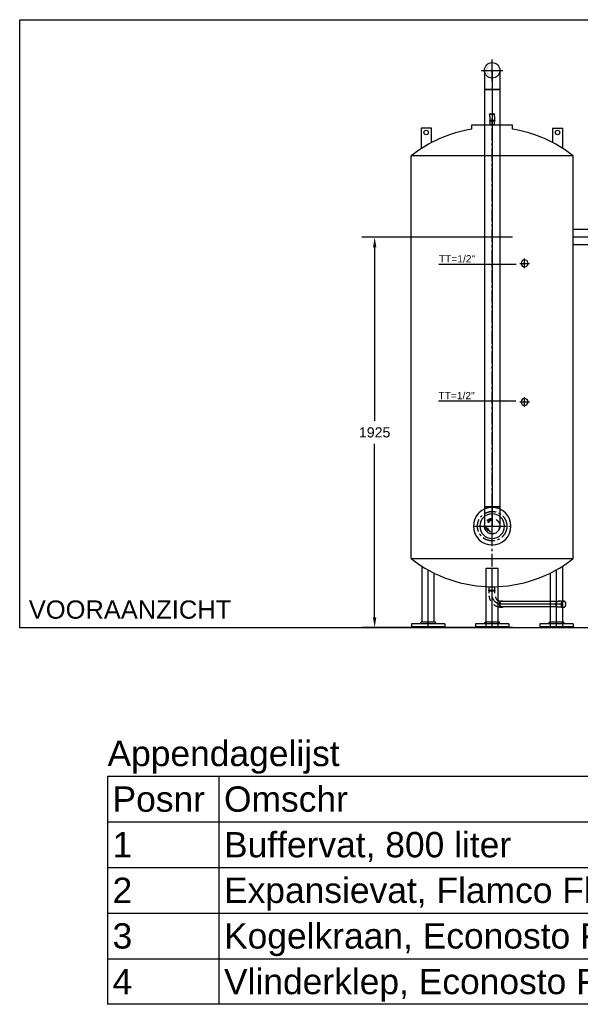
# Model space of a CAD drawing. Extents: x -156717 to 425753, y -51191 to 363295.
# Tile 85 of 256: x 63861 to 66627, y 118024 to 122882. Entities that reach past the tile are written whole.
import ezdxf
from ezdxf.enums import TextEntityAlignment as Align
from ezdxf.lldxf.tags import DXFTag

# ---------------------------------------------------------------- set-up
doc = ezdxf.new("R2010")
doc.units = 0
doc.header["$LTSCALE"] = 50
doc.linetypes.add('CENTER', pattern=[2, 1.25, -0.25, 0.25, -0.25])
doc.linetypes.add('STREEPJES', pattern=[0.1, 0.05, -0.05])
doc.layers.get('0').update_dxf_attribs({"linetype": 'CONTINUOUS'})
doc.layers.get('Defpoints').update_dxf_attribs({"linetype": 'CONTINUOUS'})
for name, color, linetype in [('BL$9----', 1, 'CONTINUOUS'), ('WL5502--_D', 150, 'CONTINUOUS'), ('WL5502--_HARTLIJN', 8, 'CONTINUOUS'), ('WL561---_AANVOER_D', 20, 'CONTINUOUS'), ('WL561---_AANVOER_HARTLIJ', 8, 'CONTINUOUS'), ('WL561---_CV-D', 2, 'CONTINUOUS'), ('WL5911--_D', 2, 'CONTINUOUS'), ('WM561---_AANVOER', 1, 'CONTINUOUS')]:
    doc.layers.add(name, color=color, linetype=linetype)
doc.layers.add('WM$5----_HULPRUIMTE', color=1, linetype='CONTINUOUS', plot=False)
doc.styles.add('BURO-018', font='ARIAL.TTF', dxfattribs={"height": 63})
doc.styles.add('BURO-025', font='ARIAL.TTF', dxfattribs={"height": 125})
doc.styles.get("Standard").update_dxf_attribs({"font": 'ARIAL.TTF'})
tags = doc.linetypes.add('CENTER2', pattern=[28.575, 19.05, -3.175, 3.175, -3.175]).pattern_tags.tags
tags[10:11] = [DXFTag(74, 4), DXFTag(75, 0), DXFTag(340, '0'), DXFTag(46, 1.0), DXFTag(50, 0.0), DXFTag(44, 0.0), DXFTag(45, 0.0)]
tags[8:9] = [DXFTag(74, 4), DXFTag(75, 0), DXFTag(340, '0'), DXFTag(46, 1.0), DXFTag(50, 0.0), DXFTag(44, 0.0), DXFTag(45, 0.0)]
tags[6:7] = [DXFTag(74, 4), DXFTag(75, 0), DXFTag(340, '0'), DXFTag(46, 1.0), DXFTag(50, 0.0), DXFTag(44, 0.0), DXFTag(45, 0.0)]
tags[4:5] = [DXFTag(74, 4), DXFTag(75, 0), DXFTag(340, '0'), DXFTag(46, 1.0), DXFTag(50, 0.0), DXFTag(44, 0.0), DXFTag(45, 0.0)]
doc.dimstyles.new('ISO-25', dxfattribs={"dimtxt": 2.5, "dimasz": 2.5, "dimexe": 1.25, "dimexo": 0.625, "dimtad": 1, "dimtih": 1, "dimdec": 4, "dimdsep": 46, "dimtxsty": 'Standard', "dimcen": 2.5, "dimadec": 0, "dimazin": 0, "dimtfac": 1, "dimtdec": 4, "dimtmove": 0, "dimatfit": 3, "dimfxl": 0, "dimtvp": 1, "dimtolj": 1, "dimtzin": 0, "dimarcsym": 0})

# ---------------------------------------------------------------- blocks, each defined once
blk = doc.blocks.new('*U966')
at = {"ltscale": 10}
for p, q in [((-1500, -2433.5), (-1500, 2433.5)), ((-1500, 2433.5), (1500, 2433.5)), ((1500, 2433.5), (1500, -2433.5)), ((1500, -2433.5), (-1500, -2433.5))]:
    blk.add_line(p, q, dxfattribs=at)
blk = doc.blocks.new('*U981')
at = {"ltscale": 10}
h = blk.add_hatch(color=2, dxfattribs=at)
edge = h.paths.add_edge_path()
edge.add_ellipse((0, 0), major_axis=(30.44, 0), ratio=1, start_angle=180, end_angle=360, ccw=False)
edge.add_line((-30.44, 0), (-30.34, -0.4))
edge.add_ellipse((0, 7.22), major_axis=(-30.44, -7.22), ratio=1, start_angle=0.7529, end_angle=152.54474)
edge.add_line((30.34, -0.4), (30.44, 0))
at = {"color": 0, "ltscale": 10}
blk.add_circle((0, 0, -2790.9), 38.05, dxfattribs=at)
at = {"layer": 'WL5502--_HARTLIJN', "linetype": 'CENTER2'}
for p, q in [((0, -53.27, -2790.9), (0, 53.27, -2790.9)), ((53.27, 0, -2790.9), (-53.27, 0, -2790.9))]:
    blk.add_line(p, q, dxfattribs=at)
blk.add_circle((0, 0, -2790.9), 0.075, dxfattribs=at)
at = {"layer": 'WL5502--_D', "color": 2, "style": 'BURO-025'}
blk.add_attdef('POSNR', text='', height=125, dxfattribs=at).set_placement((0, 0), align=Align.MIDDLE)
blk = doc.blocks.new('RENVOY4')
at = {"layer": 'BL$9----', "linetype": 'Continuous'}
for p, q in [((0, 4.5), (142, 4.5)), ((11, 4.5), (11, -18))]:
    blk.add_line(p, q, dxfattribs=at)
at = {"layer": 'BL$9----'}
for p, q in [((0, 4.5), (0, -18)), ((0, 0), (142, 0)), ((0, -4.5), (142, -4.5)), ((0, -9), (142, -9)), ((0, -13.5), (142, -13.5)), ((142, -18), (0, -18))]:
    blk.add_line(p, q, dxfattribs=at)
at = {"layer": 'BL$9----', "color": 7, "flags": 8}
for tag, p in [('TITEL', (0, 5.5)), ('KOLOM1', (0.5, 1)), ('KOLOM2', (11.5, 1)), ('KOLOM3', (131.5, 1))]:
    blk.add_attdef(tag, p, '', height=2.5, dxfattribs=at)
blk = doc.blocks.new('RENVOY4ROW')
at = {"layer": 'BL$9----', "color": 7, "flags": 8}
for p in [(0.5, 1), (11.5, 1), (131.5, 1)]:
    blk.add_attdef('TITEL', p, '', height=2.5, dxfattribs=at)
blk = doc.blocks.new('*U1989')
at = {"color": 0, "ltscale": 10}
for p, q in [((13, 38.1, -2150.2), (143.6, 38.1, -2150.2)), ((143.8, 38.1, -2150.2), (143.8, -38, -2150.2)), ((13, -38, -2150.2), (143.6, -38, -2150.2))]:
    blk.add_line(p, q, dxfattribs=at)
at = {"layer": 'WL5502--_HARTLIJN', "linetype": 'CENTER2'}
blk.add_line((0, 0, -2150.2), (143.8, 0, -2150.2), dxfattribs=at)
at = {"layer": 'WL5502--_D', "color": 2, "style": 'BURO-025'}
blk.add_attdef('POSNR', text='', height=125, dxfattribs=at).set_placement((0, 0), align=Align.MIDDLE)
blk = doc.blocks.new('*U1953')
at = {"color": 2, "ltscale": 10}
for p, q in [((-18, 82.5, -399.61656), (-3, 82.5, -399.61656)), ((-18, 82.5, -399.61656), (-18, -82.5, -399.61656)), ((-3, 82.5, -399.61656), (-3, -82.5, -399.61656)), ((-3, 82.5, -399.61656), (-3, -82.5, -399.61656)), ((-3, 51, -399.61656), (0, 51, -399.61656)), ((0, 51, -399.61656), (0, -51, -399.61656)), ((0, 51, -399.61656), (0, -51, -399.61656)), ((-18, 39.5325, -399.61656), (-28, 34.84125, -399.61656)), ((-28, -34.84125, -399.61656), (-28, 34.84125, -399.61656)), ((-18, -39.5325, -399.61656), (-28, -34.84125, -399.61656)), ((-18, -82.5, -399.61656), (-3, -82.5, -399.61656)), ((-3, -51, -399.61656), (0, -51, -399.61656))]:
    blk.add_line(p, q, dxfattribs=at)
at = {"layer": 'WL561---_AANVOER_HARTLIJ', "linetype": 'CENTER'}
blk.add_line((-3, 0, -399.61656), (0, 0, -399.61656), dxfattribs=at)
at = {"layer": 'WL561---_AANVOER_D', "color": 2, "style": 'BURO-025'}
blk.add_attdef('POSNR', text='', height=50, dxfattribs=at).set_placement((0, 0), align=Align.MIDDLE)
at = {"layer": 'WL561---_AANVOER_D', "color": 2, "style": 'BURO-025', "flags": 1}
blk.add_attdef('FABR', text='', height=50, dxfattribs=at).set_placement((0, 0), align=Align.MIDDLE)
blk = doc.blocks.new('*U1954')
at = {"color": 2, "ltscale": 10}
for p, q in [((-18, 82.5, 200.5), (-3, 82.5, 200.5)), ((-18, 82.5, 200.5), (-18, -82.5, 200.5)), ((-3, 82.5, 200.5), (-3, -82.5, 200.5)), ((-3, 82.5, 200.5), (-3, -82.5, 200.5)), ((-3, 51, 200.5), (0, 51, 200.5)), ((0, 51, 200.5), (0, -9.3, 200.5)), ((0, 51, 200.5), (0, -9.3, 200.5)), ((-18, 39.5, 200.5), (-28, 34.8, 200.5)), ((-28, -9.3, 200.5), (-28, 34.8, 200.5)), ((-18, -82.5, 200.5), (-3, -82.5, 200.5))]:
    blk.add_line(p, q, dxfattribs=at)
at = {"color": 1, "linetype": 'STREEPJES', "ltscale": 10}
for p, q in [((-28, -34.8, 200.5), (-28, -9.3, 200.5)), ((-18, -39.5, 200.5), (-28, -34.8, 200.5)), ((0, -9.3, 200.5), (0, -51, 200.5)), ((0, -9.3, 200.5), (0, -51, 200.5)), ((-3, -51, 200.5), (0, -51, 200.5))]:
    blk.add_line(p, q, dxfattribs=at)
at = {"layer": 'WL561---_AANVOER_HARTLIJ', "linetype": 'CENTER'}
blk.add_line((-3, 0, 200.5), (0, 0, 200.5), dxfattribs=at)
at = {"layer": 'WL561---_AANVOER_D', "color": 2, "style": 'BURO-025'}
blk.add_attdef('POSNR', text='', height=50, dxfattribs=at).set_placement((0, 0), align=Align.MIDDLE)
at = {"layer": 'WL561---_AANVOER_D', "color": 2, "style": 'BURO-025', "flags": 1}
blk.add_attdef('FABR', text='', height=50, dxfattribs=at).set_placement((0, 0), align=Align.MIDDLE)
blk = doc.blocks.new('*U1955')
at = {"color": 0, "ltscale": 10}
for p, q in [((16, 13.5, -336.6), (293.4, 13.5, -336.6)), ((16, -13.5, -336.6), (293.4, -13.5, -336.6))]:
    blk.add_line(p, q, dxfattribs=at)
at = {"layer": 'WL561---_AANVOER_HARTLIJ', "linetype": 'CENTER2'}
blk.add_line((0, 0, -336.6), (298.6, 0, -336.6), dxfattribs=at)
at = {"layer": 'WL561---_AANVOER_D', "color": 2, "style": 'BURO-025'}
blk.add_attdef('POSNR', text='', height=50, dxfattribs=at).set_placement((0, 0), align=Align.MIDDLE)
blk = doc.blocks.new('*U1956')
at = {"color": 2, "ltscale": 10}
for p, q in [((-8.5, 15.5, -342.9), (-10.6, 15.5, -342.9)), ((-6.7, 14.5, -342.9), (-8.5, 14.5, -342.9)), ((0, 14.5, -342.9), (-4.6, 14.5, -342.9)), ((0, 14.5, -342.9), (6.4, 14.5, -342.9)), ((6.4, 14.5, -342.9), (14.8, 14.5, -342.9)), ((14.8, 15.5, -342.9), (17, 15.5, -342.9)), ((-8.5, -15.5, -342.9), (-10.6, -15.5, -342.9)), ((-6.7, -14.5, -342.9), (-8.5, -14.5, -342.9)), ((0, -14.5, -342.9), (-4.6, -14.5, -342.9)), ((0, -14.5, -342.9), (6.4, -14.5, -342.9)), ((6.4, -14.5, -342.9), (14.8, -14.5, -342.9)), ((14.8, -15.5, -342.9), (17, -15.5, -342.9))]:
    blk.add_line(p, q, dxfattribs=at)
for centre, end_param in [((-10.6, 0, -342.9), 9.421636), ((-8.5, 0, -342.9), 6.283185)]:
    blk.add_ellipse(centre, major_axis=(0, 15.4), ratio=0.707107, start_param=3.141593, end_param=end_param, dxfattribs=at)
at = {"color": 2, "ltscale": 10, "extrusion": (0, 0, -1)}
for centre, start_param, end_param in [((14.8, 0, -342.9), 0, 3.503353), ((14.8, 0, -342.9), 5.921424, 6.280044), ((17, 0, -342.9), 0, 3.141593)]:
    blk.add_ellipse(centre, major_axis=(0, 15.4), ratio=0.707107, start_param=start_param, end_param=end_param, dxfattribs=at)
at = {"layer": 'WL561---_AANVOER_HARTLIJ', "linetype": 'CENTER'}
blk.add_line((0, 0, -342.9), (6.4, 0, -342.9), dxfattribs=at)
at = {"layer": 'WL561---_AANVOER_D', "color": 2, "style": 'BURO-025'}
blk.add_attdef('POSNR', text='', height=50, dxfattribs=at).set_placement((0, 0), align=Align.MIDDLE)
at = {"layer": 'WL561---_AANVOER_D', "color": 2, "style": 'BURO-025', "flags": 1}
blk.add_attdef('FABR', text='', height=50, dxfattribs=at).set_placement((0, 0), align=Align.MIDDLE)
blk = doc.blocks.new('*U1957')
at = {"color": 0, "ltscale": 10}
for p, q in [((-46.7, 15.5, 0.2), (-48.8, 15.5, 0.2)), ((-44.9, 14.5, 0.2), (-46.7, 14.5, 0.2)), ((-38.2, 14.5, 0.2), (-42.8, 14.5, 0.2)), ((-46.7, -15.5, 0.2), (-48.8, -15.5, 0.2)), ((-44.9, -14.5, 0.2), (-46.7, -14.5, 0.2)), ((-38.2, -14.5, 0.2), (-42.8, -14.5, 0.2))]:
    blk.add_line(p, q, dxfattribs=at)
at = {"color": 1, "linetype": 'STREEPJES', "ltscale": 10}
for p, q in [((-15.5, -66, 0.2), (-15.5, -69, 0.2)), ((15.5, -66, 0.2), (-15.5, -66, 0.2)), ((15.5, -69, 0.2), (-15.5, -69, 0.2)), ((-14.5, -54, 0.2), (-14.5, -66, 0.2)), ((14.5, -54, 0.2), (14.5, -66, 0.2)), ((15.5, -66, 0.2), (15.5, -69, 0.2))]:
    blk.add_line(p, q, dxfattribs=at)
at = {"color": 0, "ltscale": 10}
for centre, start_param, end_param in [((-48.8, 0, 0.2), 3.141593, 6.797662), ((-46.7, 0, 0.2), 3.141593, 6.283185), ((-48.8, 0, 0.2), 2.627116, 3.138451)]:
    blk.add_ellipse(centre, major_axis=(0, 15.4), ratio=0.707107, start_param=start_param, end_param=end_param, dxfattribs=at)
at = {"color": 0, "ltscale": 10, "extrusion": (0, 0, -1)}
for centre, major_axis, ratio, start_param, end_param in [((-41.6, -53.1, 0.2), (-4, -67.5), 0.829081, 3.131271, 3.261962), ((-33.4, -54.6, 0.2), (3.5, -40.3), 0.46823, 3.074198, 3.4556)]:
    blk.add_ellipse(centre, major_axis=major_axis, ratio=ratio, start_param=start_param, end_param=end_param, dxfattribs=at)
at = {"color": 1, "linetype": 'STREEPJES', "ltscale": 10, "extrusion": (0, 0, -1)}
for centre, major_axis, ratio, start_param, end_param in [((-41.6, -53.1, 0.2), (-4, -67.5), 0.829081, 3.261962, 4.676274), ((-33.4, -54.6, 0.2), (3.5, -40.3), 0.46823, 3.4556, 4.738124)]:
    blk.add_ellipse(centre, major_axis=major_axis, ratio=ratio, start_param=start_param, end_param=end_param, dxfattribs=at)
at = {"layer": 'WL561---_AANVOER_HARTLIJ', "linetype": 'CENTER2', "extrusion": (0, 0, -1)}
blk.add_ellipse((-38.2, -54, 0.2), major_axis=(0, -54), ratio=0.707107, start_param=3.141593, end_param=4.712389, dxfattribs=at)
at = {"layer": 'WL561---_AANVOER_D', "color": 2, "style": 'BURO-025'}
blk.add_attdef('POSNR', text='', height=50, dxfattribs=at).set_placement((0, 0), align=Align.MIDDLE)
blk = doc.blocks.new('*U1958')
at = {"color": 1, "linetype": 'STREEPJES', "ltscale": 10}
for p, q in [((15, 13.4, 0.2), (31.9, 13.4, 0.2)), ((31.9, 13.4, 0.2), (31.9, -13.4, 0.2)), ((15, -13.4, 0.2), (31.9, -13.4, 0.2))]:
    blk.add_line(p, q, dxfattribs=at)
at = {"layer": 'WL561---_AANVOER_HARTLIJ', "linetype": 'CENTER2'}
blk.add_line((0, 0, 0.2), (31.9, 0, 0.2), dxfattribs=at)
at = {"layer": 'WL561---_AANVOER_D', "color": 2, "style": 'BURO-025'}
blk.add_attdef('POSNR', text='', height=50, dxfattribs=at).set_placement((0, 0), align=Align.MIDDLE)
blk = doc.blocks.new('*U1959')
at = {"color": 2, "ltscale": 10}
for p, q in [((-18, 82.5, 200.52524), (-3, 82.5, 200.52524)), ((-18, 82.5, 200.52524), (-18, -82.5, 200.52524)), ((-3, 82.5, 200.52524), (-3, -82.5, 200.52524)), ((-3, 82.5, 200.52524), (-3, -82.5, 200.52524)), ((-3, 51, 200.52524), (0, 51, 200.52524)), ((0, 51, 200.52524), (0, -51, 200.52524)), ((0, 51, 200.52524), (0, -51, 200.52524)), ((-18, 39.5325, 200.52524), (-28, 34.84125, 200.52524)), ((-28, -34.84125, 200.52524), (-28, 34.84125, 200.52524)), ((-18, -39.5325, 200.52524), (-28, -34.84125, 200.52524)), ((-18, -82.5, 200.52524), (-3, -82.5, 200.52524)), ((-3, -51, 200.52524), (0, -51, 200.52524))]:
    blk.add_line(p, q, dxfattribs=at)
at = {"layer": 'WL561---_AANVOER_HARTLIJ', "linetype": 'CENTER'}
blk.add_line((-3, 0, 200.52524), (0, 0, 200.52524), dxfattribs=at)
at = {"layer": 'WL561---_AANVOER_D', "color": 2, "style": 'BURO-025'}
blk.add_attdef('POSNR', text='', height=50, dxfattribs=at).set_placement((0, 0), align=Align.MIDDLE)
at = {"layer": 'WL561---_AANVOER_D', "color": 2, "style": 'BURO-025', "flags": 1}
blk.add_attdef('FABR', text='', height=50, dxfattribs=at).set_placement((0, 0), align=Align.MIDDLE)
blk = doc.blocks.new('*U1984')
at = {"color": 0, "ltscale": 10}
for p, q in [((0, 10.7, -150), (18.2, 10.7, -150)), ((0, -10.7, -150), (0, 10.7, -150)), ((0, -10.7, -150), (18.2, -10.7, -150))]:
    blk.add_line(p, q, dxfattribs=at)
at = {"layer": 'WL561---_AANVOER_HARTLIJ', "linetype": 'CENTER2'}
blk.add_line((0, 0, -150), (31.2, 0, -150), dxfattribs=at)
at = {"layer": 'WL561---_AANVOER_D', "color": 2, "style": 'BURO-025'}
blk.add_attdef('POSNR', text='', height=125, dxfattribs=at).set_placement((0, 0), align=Align.MIDDLE)
blk = doc.blocks.new('*U1986')
at = {"color": 2, "ltscale": 10}
for p, q in [((-10.4, 12.65, -150), (-13, 12.65, -150)), ((-13, -12.65, -150), (-13, 12.65, -150)), ((-10.4, -12.65, -150), (-10.4, 12.65, -150)), ((0, 11.65, -150), (-10.4, 11.65, -150)), ((0, 11.65, -150), (10, 11.65, -150)), ((10, 11.65, -150), (20.4, 11.65, -150)), ((20.4, 12.65, -150), (23, 12.65, -150)), ((20.4, 12.65, -150), (20.4, -12.65, -150)), ((23, 12.65, -150), (23, -12.65, -150)), ((-10.4, -12.65, -150), (-13, -12.65, -150)), ((0, -11.65, -150), (-10.4, -11.65, -150)), ((0, -11.65, -150), (10, -11.65, -150)), ((10, -11.65, -150), (20.4, -11.65, -150)), ((20.4, -12.65, -150), (23, -12.65, -150))]:
    blk.add_line(p, q, dxfattribs=at)
at = {"layer": 'WL561---_AANVOER_HARTLIJ', "linetype": 'CENTER'}
blk.add_line((0, 0, -150), (10, 0, -150), dxfattribs=at)
at = {"layer": 'WL561---_AANVOER_D', "color": 2, "style": 'BURO-025'}
blk.add_attdef('POSNR', text='', height=125, dxfattribs=at).set_placement((0, 0), align=Align.MIDDLE)
at = {"layer": 'WL561---_AANVOER_D', "color": 2, "style": 'BURO-025', "flags": 1}
blk.add_attdef('FABR', text='', height=125, dxfattribs=at).set_placement((0, 0), align=Align.MIDDLE)
blk = doc.blocks.new('*U1987')
at = {"color": 2, "ltscale": 10}
for p, q in [((-400, -140, -2148.3), (-400, -1686.4, -2148.3)), ((400, -140, -2148.3), (-400, -140, -2148.3)), ((400, -140, -2148.3), (-400, -140, -2148.3)), ((400, -140, -2148.3), (400, -2125, -2148.3)), ((-400, -1762.5, -2148.3), (-400, -2125, -2148.3)), ((-400, -2125, -2148.3), (400, -2125, -2148.3)), ((-100, -2257.2, -2148.3), (-100, -2279, -2148.3)), ((100, -2279, -2148.3), (-100, -2279, -2148.3)), ((100, -2257.2, -2148.3), (100, -2279, -2148.3))]:
    blk.add_line(p, q, dxfattribs=at)
for centre, radius, start, end in [((0, -641.4, -2148.3), 641.4, 51.4199, 128.5801), ((-160, -911.6, -2148.3), 16.9, 180, 179.82), ((-160, -1595.3, -2148.3), 16.9, 180, 179.82), ((0, -1623.6, -2148.3), 641.4, 231.4199, 261.0309), ((0, -1623.6, -2148.3), 641.4, 278.9691, 308.5801)]:
    blk.add_arc(centre, radius, start, end, dxfattribs=at)
at = {"layer": 'WL5502--_HARTLIJN', "linetype": 'CENTER'}
blk.add_line((0, 0, -2148.3), (0, -2279, -2148.3), dxfattribs=at)
at = {"layer": 'WL5502--_HARTLIJN', "linetype": 'CENTER2'}
for p, q in [((-136.4, -911.6, -2148.3), (-183.6, -911.6, -2148.3)), ((-160, -888, -2148.3), (-160, -935.2, -2148.3)), ((-136.4, -1595.3, -2148.3), (-183.6, -1595.3, -2148.3)), ((-160, -1571.7, -2148.3), (-160, -1618.9, -2148.3))]:
    blk.add_line(p, q, dxfattribs=at)
at = {"layer": 'WL5502--_D', "color": 2, "style": 'BURO-025'}
blk.add_attdef('POSNR', text='', height=125, dxfattribs=at).set_placement((0, 0), align=Align.MIDDLE)
at = {"layer": 'WL5502--_D', "color": 2, "style": 'BURO-025', "flags": 1}
for tag in ['TYPE', 'FABR']:
    blk.add_attdef(tag, text='', height=125, dxfattribs=at).set_placement((0, 0), align=Align.MIDDLE)
blk = doc.blocks.new('*U1990')
at = {"color": 8, "linetype": 'STREEPJES', "ltscale": 10}
blk.add_circle((0, 0, -2592.9), 38, dxfattribs=at)
for centre, radius, start, end in [((0, 0, -2592.9), 30.4, 0, 180), ((0, -7.2, -2592.9), 31.3, 13.3512, 166.6488)]:
    blk.add_arc(centre, radius, start, end, dxfattribs=at)
at = {"layer": 'WL5502--_HARTLIJN', "linetype": 'CENTER2'}
for p, q in [((0, 53.3, -2592.9), (0, -53.3, -2592.9)), ((-53.3, 0, -2592.9), (53.3, 0, -2592.9))]:
    blk.add_line(p, q, dxfattribs=at)
blk.add_circle((0, 0, -2592.9), 0.075, dxfattribs=at)
at = {"layer": 'WL5502--_D', "color": 2, "style": 'BURO-025'}
blk.add_attdef('POSNR', text='', height=125, dxfattribs=at).set_placement((0, 0), align=Align.MIDDLE)
blk = doc.blocks.new('*U1991')
at = {"color": 2, "ltscale": 10}
for radius, end in [(92.5, 270), (92.5, 89.82), (61, 270), (61, 89.82), (61, 89.82)]:
    blk.add_arc((0, 0, -2600.9), radius, 90, end, dxfattribs=at)
at = {"layer": 'WL5502--_HARTLIJN', "linetype": 'CENTER'}
for p, q in [((0, -92.5, -2600.9), (0, 92.5, -2600.9)), ((92.5, 0, -2600.9), (-92.5, 0, -2600.9))]:
    blk.add_line(p, q, dxfattribs=at)
for radius in [72.5, 0.075]:
    blk.add_circle((0, 0, -2600.9), radius, dxfattribs=at)
at = {"layer": 'WL5502--_D', "color": 2, "style": 'BURO-025'}
blk.add_attdef('POSNR', text='', height=125, dxfattribs=at).set_placement((0, 0), align=Align.MIDDLE)
at = {"layer": 'WL5502--_D', "color": 2, "style": 'BURO-025', "flags": 1}
blk.add_attdef('FABR', text='', height=125, dxfattribs=at).set_placement((0, 0), align=Align.MIDDLE)
blk = doc.blocks.new('*D2003')
at = {"layer": 'Defpoints', "color": 0, "transparency": 16777216}
for p in [(66322.7, 121808.3), (65612, 119883.3), (66322.7, 119883.3)]:
    blk.add_point(p, dxfattribs=at)
at = {"layer": 'WM561---_AANVOER', "color": 0, "lineweight": -2, "transparency": 16777216}
for p, q in [((66291.5, 121808.3), (65549.5, 121808.3)), ((65612, 121758.3), (65612, 120902.6)), ((65612, 119933.3), (65612, 120789.1)), ((66291.5, 119883.3), (65549.5, 119883.3))]:
    blk.add_line(p, q, dxfattribs=at)
at = {"layer": 'WM561---_AANVOER', "color": 0, "transparency": 16777216}
for points in [[(65603.7, 121758.3), (65620.4, 121758.3), (65612, 121808.3)], [(65603.7, 119933.3), (65620.4, 119933.3), (65612, 119883.3)]]:
    blk.add_solid(points, dxfattribs=at)
at = {"layer": 'WM561---_AANVOER', "color": 0, "transparency": 16777216, "insert": (65612, 120845.8), "char_height": 50, "attachment_point": 5}
blk.add_mtext('\\A1;1925', dxfattribs=at)
blk = doc.blocks.new('*U1981')
at = {"layer": 'WM561---_AANVOER', "color": 0, "ltscale": 10}
for p, q in [((58.5, 0), (-323.3, 0)), ((0, 0), (1, 0))]:
    blk.add_line(p, q, dxfattribs=at)
at = {"layer": 'WM561---_AANVOER', "color": 0, "style": 'BURO-018'}
blk.add_text('TT=1/2"', height=36, dxfattribs=at).set_placement((-323.3, 10))
blk = doc.blocks.new('*U2004')
at = {"color": 0, "ltscale": 10}
for p, q in [((-95, 38.1, -2695.9), (-82.5, 38.1, -2695.9)), ((-95, -38, -2695.9), (-95, 38.1, -2695.9)), ((-82.5, 38.1, -2695.9), (-58.3, 38.1, -2695.9)), ((-58.3, 38.1, -2695.9), (-36.7, 38.1, -2695.9)), ((-36.7, 38.1, -2695.9), (-19, 38.1, -2695.9)), ((-19, 38.1, -2695.9), (-6.5, 38.1, -2695.9)), ((-6.5, 38.1, -2695.9), (0, 38.1, -2695.9)), ((-95, -38, -2695.9), (-82.5, -38, -2695.9)), ((-82.5, -38, -2695.9), (-58.3, -38, -2695.9)), ((-58.3, -38, -2695.9), (-36.7, -38, -2695.9)), ((-36.7, -38, -2695.9), (-19, -38, -2695.9)), ((-19, -38, -2695.9), (-6.5, -38, -2695.9)), ((-6.5, -38, -2695.9), (0, -38, -2695.9))]:
    blk.add_line(p, q, dxfattribs=at)
blk.add_arc((0, 0, -2695.9), 38.1, 270, 90, dxfattribs=at)
at = {"layer": 'WL5502--_HARTLIJN', "linetype": 'CENTER2'}
blk.add_line((-95, 0, -2695.9), (0, 0, -2695.9), dxfattribs=at)
at = {"layer": 'WL5502--_D', "color": 2, "style": 'BURO-025'}
blk.add_attdef('POSNR', text='', height=125, dxfattribs=at).set_placement((0, 0), align=Align.MIDDLE)
blk = doc.blocks.new('*U2167')
at = {"color": 0, "ltscale": 10}
for p, q in [((0, 38.1, -2695.9), (2058.5, 38.1, -2695.9)), ((0, -38, -2695.9), (0, 38.1, -2695.9)), ((2058.5, 38.1, -2695.9), (2058.5, -38, -2695.9)), ((0, -38, -2695.9), (2058.5, -38, -2695.9))]:
    blk.add_line(p, q, dxfattribs=at)
at = {"layer": 'WL5502--_HARTLIJN', "linetype": 'CENTER2'}
blk.add_line((0, 0, -2695.9), (2058.5, 0, -2695.9), dxfattribs=at)
at = {"layer": 'WL5502--_D', "color": 2, "style": 'BURO-025'}
blk.add_attdef('POSNR', text='', height=125, dxfattribs=at).set_placement((0, 0), align=Align.MIDDLE)
blk = doc.blocks.new('*U2168')
at = {"color": 0, "ltscale": 10}
for p, q in [((-38.1, 82.5, -2695.9), (-38.1, 95, -2695.9)), ((-38.1, 95, -2695.9), (38.1, 95, -2695.9)), ((-38.1, 58.3, -2695.9), (-38.1, 82.5, -2695.9)), ((-38.1, 36.7, -2695.9), (-38.1, 58.3, -2695.9)), ((38.1, 82.5, -2695.9), (38.1, 95, -2695.9)), ((38.1, 58.3, -2695.9), (38.1, 82.5, -2695.9)), ((38.1, 36.7, -2695.9), (38.1, 58.3, -2695.9)), ((-38.1, 19, -2695.9), (-38.1, 36.7, -2695.9)), ((-38.1, 6.5, -2695.9), (-38.1, 19, -2695.9)), ((-38.1, 0, -2695.9), (-38.1, 6.5, -2695.9)), ((38.1, 19, -2695.9), (38.1, 36.7, -2695.9)), ((38.1, 6.5, -2695.9), (38.1, 19, -2695.9)), ((38.1, 0, -2695.9), (38.1, 6.5, -2695.9))]:
    blk.add_line(p, q, dxfattribs=at)
at = {"layer": 'WL5502--_HARTLIJN', "linetype": 'CENTER2'}
blk.add_line((0, 0, -2695.9), (0, 95, -2695.9), dxfattribs=at)
at = {"layer": 'WL5502--_D', "color": 2, "style": 'BURO-025'}
blk.add_attdef('POSNR', text='', height=125, dxfattribs=at).set_placement((0, 0), align=Align.MIDDLE)

msp = doc.modelspace()

# ---------------------------------------------------------------- linework, layer by layer
at = {"color": 2, "ltscale": 10}
for p, q in [((65845.77449, 119911.4768), (65845.77449, 120185.77361)), ((66161.81792, 119886.4768), (66161.81792, 120176.75198)), ((66161.81792, 120176.75198), (66222.11792, 120176.75198)), ((66222.11792, 119886.4768), (66222.11792, 120176.75198)), ((66539.93361, 119886.4768), (66539.93361, 120187.08174)), ((65906.07449, 119911.4768), (65906.07449, 120151.58321)), ((66479.63361, 119886.4768), (66479.63361, 120152.59938))]:
    msp.add_line(p, q, dxfattribs=at)
at = {"color": 0, "ltscale": 10}
for p, q in [((66222.11792, 119886.4768), (66161.81792, 119886.4768)), ((66539.93361, 119886.4768), (66479.63361, 119886.4768))]:
    msp.add_line(p, q, dxfattribs=at)
at = {"color": 1, "linetype": 'STREEPJES', "ltscale": 10}
msp.add_line((66166.83754, 119883.4768), (66216.83754, 119883.4768), dxfattribs=at)
for start, end in [(267.8542902, 268.21320502), (271.78679498, 272.16435739)]:
    msp.add_arc((66191.83754, 120885.26251), 801.78571, start, end, dxfattribs=at)
at = {"layer": 'WL561---_AANVOER_HARTLIJ', "linetype": 'CENTER2'}
for p, q in [((66191.96792, 119886.4768), (66191.96792, 120176.75198)), ((65875.92449, 119886.4768), (65875.92449, 120167.60142)), ((66509.78361, 119886.4768), (66509.78361, 120168.75683))]:
    msp.add_line(p, q, dxfattribs=at)
at = {"layer": 'WL561---_CV-D'}
for p, q in [((65891.82502, 122345.9091), (65841.26274, 122345.9091)), ((65841.26274, 122345.9091), (65841.26274, 122245.67595)), ((65891.82502, 122277.98236), (65891.82502, 122345.9091)), ((66540.97813, 122345.48457), (66490.26541, 122345.48457)), ((66490.26541, 122345.48457), (66490.26541, 122278.25483)), ((66540.97813, 122247.87655), (66540.97813, 122345.48457))]:
    msp.add_line(p, q, dxfattribs=at)
for centre in [(65866.1496, 122325.44338), (66514.47402, 122325.44338)]:
    msp.add_circle(centre, 10.8497, dxfattribs=at)

# ---------------------------------------------------------------- block references
at = {"layer": 'BL$9----'}
ref = msp.add_blockref('RENVOY4', (64293.7078, 118924.49259), dxfattribs=dict(at, xscale=50, yscale=50, zscale=50))
ref.add_attrib('TITEL', 'Appendagelijst', (64293.7078, 119199.49259), dxfattribs={"color": 7, "height": 125, "flags": 8})
ref.add_attrib('KOLOM1', 'Posnr', (64318.7078, 118974.49259), dxfattribs={"color": 7, "height": 125, "flags": 8})
ref.add_attrib('KOLOM2', 'Omschr', (64868.7078, 118974.49259), dxfattribs={"color": 7, "height": 125, "flags": 8})
ref = msp.add_blockref('RENVOY4ROW', (64293.7078, 118699.49259), dxfattribs=dict(at, xscale=50, yscale=50))
ref.add_attrib('Kolom1', '1', (64318.7078, 118749.49259), dxfattribs={"color": 7, "height": 125})
ref.add_attrib('Kolom2', 'Buffervat, 800 liter', (64868.7078, 118749.49259), dxfattribs={"color": 7, "height": 125})
ref = msp.add_blockref('RENVOY4ROW', (64293.7078, 118474.49259), dxfattribs=dict(at, xscale=50, yscale=50))
ref.add_attrib('Kolom1', '2', (64318.7078, 118524.49259), dxfattribs={"color": 7, "height": 125})
ref.add_attrib('Kolom2', 'Expansievat, Flamco Flexcon 35', (64868.7078, 118524.49259), dxfattribs={"color": 7, "height": 125})
ref = msp.add_blockref('RENVOY4ROW', (64293.7078, 118249.49259), dxfattribs=dict(at, xscale=50, yscale=50))
ref.add_attrib('Kolom1', '3', (64318.7078, 118299.49259), dxfattribs={"color": 7, "height": 125})
ref.add_attrib('Kolom2', "Kogelkraan, Econosto Fig. 1619, 1/2'', PN16", (64868.7078, 118299.49259), dxfattribs={"color": 7, "height": 125})
ref = msp.add_blockref('RENVOY4ROW', (64293.7078, 118024.49259), dxfattribs=dict(at, xscale=50, yscale=50))
ref.add_attrib('Kolom1', '4', (64318.7078, 118074.49259), dxfattribs={"color": 7, "height": 125})
ref.add_attrib('Kolom2', 'Vlinderklep, Econosto Fig. 6331, DN65, PN16', (64868.7078, 118074.49259), dxfattribs={"color": 7, "height": 125})
at = {"layer": 'WL5502--_D'}
for name, p, rotation in [('*U981', (66191.6806, 122631.82475, 2790.89941), 270), ('*U2168', (66191.6806, 122631.82475, 2695.89941), 180), ('*U2167', (66191.6806, 122536.82475, 2695.89941), 270), ('*U1989', (66735.43242, 121808.4768, 2150.21379), 180), ('*U1991', (66191.83754, 120383.32961, 2600.89941), 270), ('*U2004', (66191.83754, 120383.32961, 2695.89941), 270), ('*U1990', (66191.83754, 120383.32961, 2592.89941), 90)]:
    msp.add_blockref(name, p, dxfattribs=dict(at, rotation=rotation))
at = {"layer": 'WL561---_AANVOER_D'}
for name, p, rotation in [('*U1986', (66192.06195, 122404.67147, 150), 270), ('*U1984', (66192.06195, 122363.42829, 150), 90), ('*U1958', (66191.20467, 120052.4768, -0.22531), 90), ('*U1957', (66191.20467, 119998.4768, -0.22531), 180), ('*U1955', (66528.00886, 119998.4768, 336.57888), 180), ('*U1956', (66534.37282, 119998.4768, 342.94284), 180), ('*U1959', (65875.92449, 119883.4768, -200.52524), 270), ('*U1953', (66191.96792, 119883.4768, 399.61656), 270), ('*U1954', (66509.78361, 119883.4768, -200.52524), 270)]:
    msp.add_blockref(name, p, dxfattribs=dict(at, rotation=rotation))
at = {"layer": 'WL5911--_D', "rotation": 180}
msp.add_blockref('*U1987', (66191.83754, 120084.41076, 2148.34385), dxfattribs=at)
at = {"layer": 'WM$5----_HULPRUIMTE'}
ref = msp.add_blockref('*U966', (66293.97434, 121381.82475), dxfattribs=dict(at, rotation=270))
ref.add_attrib('AANZICHT', 'VOORAANZICHT', (63905.52266, 119926.82475), dxfattribs={"height": 90, "style": 'BURO-018'})
at = {"layer": 'WM561---_AANVOER'}
for p in [(66252.48105, 121674.08055, 696.57533), (66250.26672, 120999.3016, 696.57533)]:
    msp.add_blockref('*U1981', p, dxfattribs=at)

# ---------------------------------------------------------------- dimensions: what is measured, and where the dimension line sits
dim = msp.add_linear_dim(base=(65612.03442, 119883.32961), p1=(66322.7107, 121808.32961), p2=(66322.7107, 119883.32961), angle=90, dimstyle='ISO-25', override={"dimscale": 50, "dimtxt": 1, "dimasz": 1, "dimdec": 0, "dimtdec": 0}, dxfattribs=at)
dim.commit()
dim.dimension.update_dxf_attribs({"geometry": '*D2003', "text_midpoint": (65612.03442, 120845.82961)})

doc.saveas('drawing.dxf')
